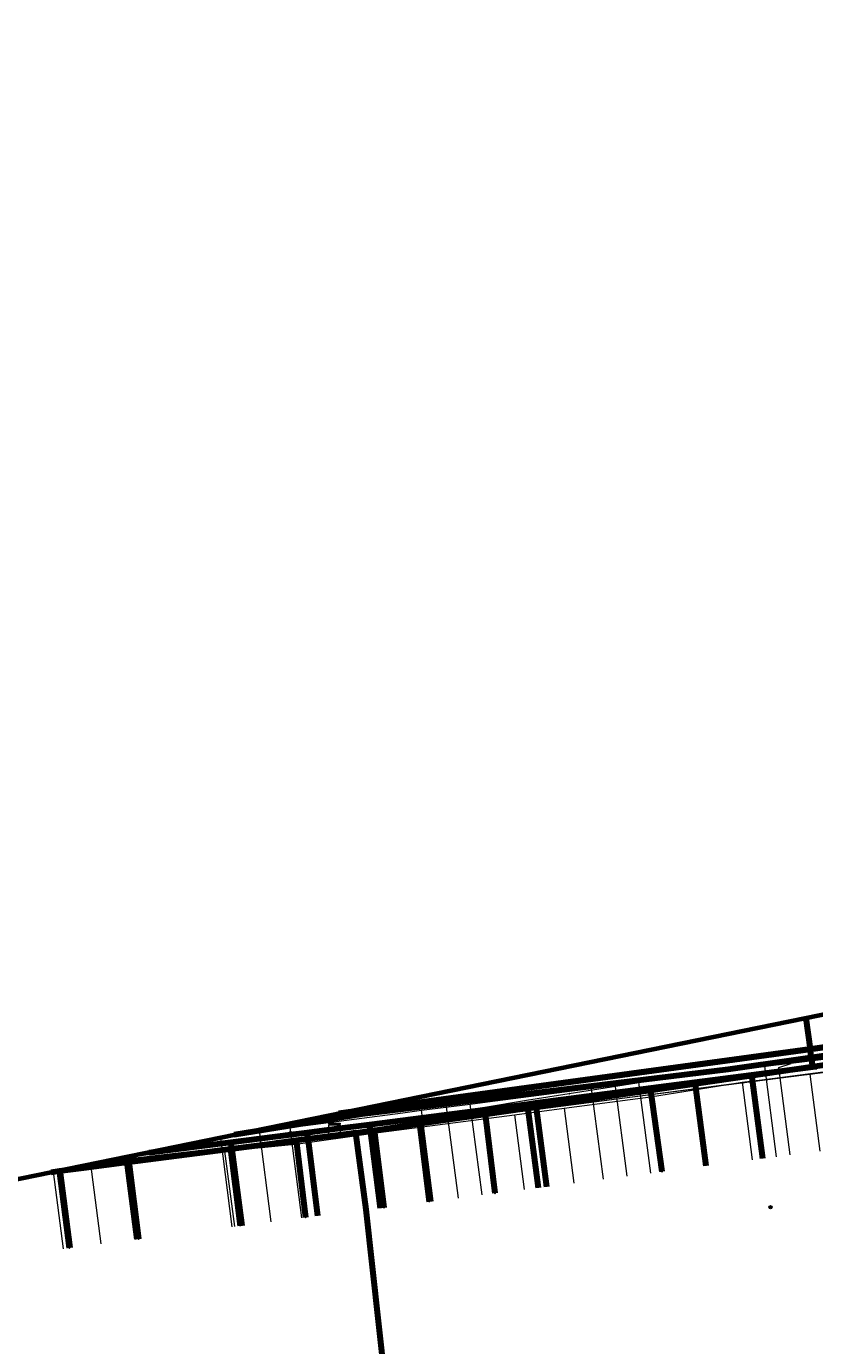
# Model space of a CAD drawing. Extents: x 152558 to 154479, y 462974 to 463683.
# Tile 22 of 256: x 152614 to 152670, y 463589 to 463683. Entities that reach past the tile are written whole.
import ezdxf
from ezdxf.enums import TextEntityAlignment as Align
from ezdxf.lldxf.tags import DXFTag

# ---------------------------------------------------------------- set-up
doc = ezdxf.new("R2010")
doc.units = 0
doc.header["$LTSCALE"] = 0.2
doc.layers.get('0').update_dxf_attribs({"linetype": 'CONTINUOUS'})
for name, color, linetype, lineweight in [('B-RO-KL-DATA_COAXIAAL_17_ZIGGO BV-G', 90, 'KL-DATA-N', 18), ('B-RO-KL-DATA_COAXIAAL_7_ZIGGO BV-G', 90, 'KL-DATA-N', 18), ('B-RO-KL-DATA_DUCT_ZIGGO BV-G', 90, 'CONTINUOUS', 100), ('B-RO-KL-DATA_HULPSTUK_KPN BV-S', 90, 'CONTINUOUS', 25), ('B-RO-KL-DATA_HULPSTUK_ZIGGO BV-S', 90, 'CONTINUOUS', 25), ('B-RO-KL-DATA_KABELBED_KPN BV-G', 90, 'CONTINUOUS', 100), ('B-RO-KL-DATA_KABELBED_ZIGGO BV-G', 90, 'CONTINUOUS', 100), ('B-RO-KL-DATA_REGGEFIBER OPERATOR BV-G', 90, 'KL-DATA-N', 18), ('B-RO-KL-DATA_STEDIN NETBEHEER BV-G', 90, 'KL-DATA-N', 18), ('B-RO-KL-ET_LS_400 V_STEDIN NETBEHEER BV-G', 190, 'KL-LS-N', 18), ('B-RO-KL-GAS_LD_PE_32_0.1 BAR_STEDIN NETBEHEER BV-G', 50, 'KL-GAS-LD-N', 18), ('B-RO-KL-GAS_LD_PVC_160_0.1 BAR_STEDIN NETBEHEER BV-G', 50, 'KL-GAS-LD-N', 18), ('B-RO-KL-WATER_100_VITENS-G', 170, 'KL-WATER-N', 18), ('B-RO-KL-WATER_HULPSTUK_VITENS-S', 170, 'CONTINUOUS', 25), ('B-RO-OG-INFO_ORIENTATIEPOLYGOON-GV', 7, 'CONTINUOUS', 70), ('B-RO-OG-INFO_VITENS-S', 7, 'CONTINUOUS', 25)]:
    doc.layers.add(name, color=color, linetype=linetype, lineweight=lineweight)
doc.styles.add('NLCS-ISO', font='NLCS-ISO.ttf')
tags = doc.linetypes.add('KL-DATA-N', pattern='A,4,-1,[101,NLCS.SHX,S=0.5,R=0,X=0,Y=0],-1,4,-1,["D",Standard,S=1,R=0,X=-0.25,Y=-0.5],-1.5', length=12.5).pattern_tags.tags
tags[18] = DXFTag(74, 10)
tags = doc.linetypes.add('KL-GAS-LD-N', pattern='A,4,-1,[69,NLCS.SHX,S=0.5,R=0,X=0,Y=0],-1,4,-1,["L",Standard,S=1,R=0,X=0.25,Y=-0.5],-2', length=13).pattern_tags.tags
tags[18] = DXFTag(74, 10)
tags = doc.linetypes.add('KL-LS-N', pattern='A,4,-1,[103,NLCS.SHX,S=0.75,R=0,X=0,Y=0],-1,4,-1,["L",Standard,S=1,R=0,X=0,Y=-0.5],-2', length=13).pattern_tags.tags
tags[18] = DXFTag(74, 10)
doc.linetypes.add('KL-WATER-N', pattern='A,7,-0.5,[168,NLCS.SHX,S=0.75,R=0,X=0.75,Y=0],-2', length=9.5)

# ---------------------------------------------------------------- blocks, each defined once
blk = doc.blocks.new('SKL-WTB_HULP_OVERLENGTE-SO')
at = {"color": 0, "linetype": 'ByBlock', "lineweight": 18}
for centre, radius in [((0, 0), 1), ((-0.42, 0), 0.417), ((0.42, 0), 0.417)]:
    blk.add_circle(centre, radius, dxfattribs=at)
at = {"color": 0, "linetype": 'ByBlock', "lineweight": 18, "style": 'NLCS-ISO', "flags": 1}
for tag, p in [('TYPE', (1.5, 0)), ('OMSCHRIJVING', (1.5, -3)), ('LABEL', (1.5, -1.5))]:
    blk.add_attdef(tag, p, '', height=1, dxfattribs=at)
blk = doc.blocks.new('SKL-WTB_HULP_KAST-SO')
at = {"color": 0, "linetype": 'ByBlock', "lineweight": 18}
for points in [[(-2, 2), (2, 2), (2, 1.68), (-2, 1.68)], [(-2, 1.52), (2, 1.52), (2, -2), (-2, -2)]]:
    blk.add_lwpolyline(points, close=True, dxfattribs=at)
at = {"color": 0, "linetype": 'ByBlock', "lineweight": 18, "style": 'NLCS-ISO'}
blk.add_text('kast', height=1.5, dxfattribs=at).set_placement((0, 0), align=Align.MIDDLE_CENTER)
at = {"color": 0, "linetype": 'ByBlock', "lineweight": 18, "style": 'NLCS-ISO', "flags": 1}
for tag, p in [('TYPE', (2.5, 0)), ('OMSCHRIJVING', (2.5, -3)), ('LABEL', (2.5, -1.5))]:
    blk.add_attdef(tag, p, '', height=1, dxfattribs=at)
blk = doc.blocks.new('SKL-WTB_HULP_OVERIG-SO')
at = {"color": 0, "linetype": 'ByBlock', "lineweight": 18}
for points in [[(-0.14, 0.14), (0.14, -0.14)], [(0.14, 0.14), (-0.14, -0.14)]]:
    blk.add_lwpolyline(points, dxfattribs=at)
at = {"color": 0, "linetype": 'ByBlock', "lineweight": 18, "style": 'NLCS-ISO', "flags": 1}
for tag, p in [('TYPE', (1.5, 0)), ('OMSCHRIJVING', (1.5, -3)), ('LABEL', (1.5, -1.5))]:
    blk.add_attdef(tag, p, '', height=1, dxfattribs=at)
blk = doc.blocks.new('SKL-WTB_HULP_MOF-SO')
at = {"linetype": 'ByBlock', "lineweight": 18}
h = blk.add_hatch(color=0, dxfattribs=at)
h.dxf.hatch_style = 1
h.paths.add_polyline_path([(-0.5625, 0, 1), (0.5625, 0, 1)])
at = {"color": 0, "linetype": 'ByBlock', "lineweight": 18}
blk.add_circle((0, 0), 0.5625, dxfattribs=at)
at = {"color": 0, "linetype": 'ByBlock', "lineweight": 18, "style": 'NLCS-ISO', "flags": 1}
for tag, p in [('TYPE', (1.5, 0)), ('OMSCHRIJVING', (1.5, -3)), ('LABEL', (1.5, -1.5))]:
    blk.add_attdef(tag, p, '', height=1, dxfattribs=at)
blk = doc.blocks.new('SOG-INFO_OVERIG-SO')
at = {"color": 0, "linetype": 'ByBlock', "lineweight": 18}
for points in [[(-0.14, 0.14), (0.14, -0.14)], [(0.14, 0.14), (-0.14, -0.14)]]:
    blk.add_lwpolyline(points, dxfattribs=at)
at = {"color": 0, "linetype": 'ByBlock', "lineweight": 18, "style": 'NLCS-ISO', "flags": 1}
for tag, p in [('TYPE', (1.5, 0)), ('OMSCHRIJVING', (1.5, -3)), ('LABEL', (1.5, -1.5))]:
    blk.add_attdef(tag, p, '', height=1, dxfattribs=at)

msp = doc.modelspace()

# ---------------------------------------------------------------- linework, layer by layer
at = {"layer": 'B-RO-KL-DATA_COAXIAAL_17_ZIGGO BV-G', "flags": 128}
for points in [[(152622.715, 463602.905), (152628.53, 463603.638), (152632.797, 463604.176), (152633.95, 463604.321), (152635.904, 463604.568), (152637.981, 463604.83), (152638.378, 463604.882), (152649.603, 463606.339), (152650.199, 463606.417), (152661.523, 463607.888), (152665.55, 463608.411), (152669.901, 463608.976), (152670.161, 463609.01), (152671.488, 463609.182), (152678.11, 463610.321), (152680.49, 463610.632), (152686.24, 463611.385), (152693.181, 463612.293), (152694.372, 463612.449), (152698.935, 463613.046), (152702.968, 463613.555), (152714.591, 463615.022), (152717.963, 463615.456), (152726.81, 463616.596), (152728.496, 463616.813), (152737.244, 463617.941), (152738.236, 463618.069), (152739.822, 463618.273), (152743.154, 463618.703), (152748.272, 463619.361), (152758.011, 463620.616), (152761.699, 463621.091), (152767.002, 463621.775), (152775.235, 463622.233), (152780.649, 463622.93), (152784.557, 463623.433), (152792.844, 463624.5), (152793.439, 463624.577), (152804.358, 463625.983), (152805.747, 463626.162), (152816.34, 463627.526), (152817.531, 463627.679), (152820.701, 463628.087), (152822.904, 463628.371), (152823.354, 463628.426), (152825.834, 463628.731), (152830.817, 463629.343), (152831.593, 463629.438), (152831.79, 463629.462), (152835.96, 463629.975), (152840.324, 463630.531), (152854.766, 463632.369), (152859.897, 463633.036), (152876.677, 463635.219), (152876.527, 463636.147), (152875.15, 463644.67), (152874.931, 463646.026), (152874.295, 463649.959)], [(152622.715, 463602.905), (152628.53, 463603.638), (152632.797, 463604.176), (152633.95, 463604.321), (152635.904, 463604.568), (152637.981, 463604.83), (152638.378, 463604.882), (152649.603, 463606.339), (152650.199, 463606.417), (152661.523, 463607.888), (152665.55, 463608.411), (152669.901, 463608.976), (152670.161, 463609.01), (152671.488, 463609.182), (152678.11, 463610.321), (152680.49, 463610.632), (152686.24, 463611.385), (152693.181, 463612.293), (152694.372, 463612.449), (152698.935, 463613.046), (152702.968, 463613.555), (152714.591, 463615.022), (152717.963, 463615.456), (152726.81, 463616.596), (152728.496, 463616.813), (152737.244, 463617.941), (152738.236, 463618.069), (152739.822, 463618.273), (152743.154, 463618.703), (152748.272, 463619.361), (152758.011, 463620.616), (152761.699, 463621.091), (152767.002, 463621.775), (152775.235, 463622.233), (152780.649, 463622.93), (152784.557, 463623.433), (152792.844, 463624.5), (152793.439, 463624.577), (152804.358, 463625.983), (152805.747, 463626.162), (152816.34, 463627.526), (152817.531, 463627.679), (152820.701, 463628.087), (152822.904, 463628.371), (152823.354, 463628.426), (152825.834, 463628.731), (152830.817, 463629.343), (152831.593, 463629.438), (152831.79, 463629.462), (152835.96, 463629.975), (152840.324, 463630.531), (152854.766, 463632.369), (152859.897, 463633.036), (152876.677, 463635.219), (152876.527, 463636.147), (152875.15, 463644.67), (152874.931, 463646.026), (152874.295, 463649.959)], [(152791.809, 463637.43), (152792.073, 463635.351), (152793.199, 463626.47), (152793.439, 463624.577), (152792.844, 463624.5), (152784.557, 463623.433), (152780.649, 463622.93), (152775.235, 463622.233), (152767.002, 463621.775), (152761.699, 463621.091), (152758.011, 463620.616), (152748.272, 463619.361), (152743.154, 463618.703), (152739.822, 463618.273), (152738.236, 463618.069), (152737.244, 463617.941), (152728.496, 463616.813), (152726.81, 463616.596), (152717.963, 463615.456), (152714.591, 463615.022), (152702.968, 463613.555), (152698.935, 463613.046), (152694.372, 463612.449), (152693.181, 463612.293), (152686.24, 463611.385), (152680.49, 463610.632), (152678.11, 463610.321), (152671.488, 463609.182), (152670.161, 463609.01), (152669.901, 463608.976), (152665.55, 463608.411), (152661.523, 463607.888), (152650.199, 463606.417), (152649.603, 463606.339), (152638.378, 463604.882), (152637.981, 463604.83), (152635.904, 463604.568)], [(152635.904, 463604.568), (152637.981, 463604.83), (152638.378, 463604.882), (152649.603, 463606.339), (152650.199, 463606.417), (152661.523, 463607.888), (152665.55, 463608.411), (152669.901, 463608.976), (152670.161, 463609.01), (152671.488, 463609.182), (152678.11, 463610.321), (152680.49, 463610.632), (152686.24, 463611.385), (152693.181, 463612.293), (152694.372, 463612.449), (152698.935, 463613.046), (152702.968, 463613.555), (152704.316, 463602.11)], [(152622.715, 463602.905), (152628.53, 463603.638), (152632.797, 463604.176), (152633.95, 463604.321), (152635.904, 463604.568), (152637.981, 463604.83), (152638.378, 463604.882), (152649.603, 463606.339), (152650.199, 463606.417), (152661.523, 463607.888), (152665.55, 463608.411), (152669.901, 463608.976), (152669.724, 463610.253), (152669.421, 463612.441)], [(152635.904, 463604.568), (152633.95, 463604.321), (152632.797, 463604.176), (152628.53, 463603.638), (152622.715, 463602.905)], [(152635.904, 463604.568), (152633.95, 463604.321), (152632.797, 463604.176), (152628.53, 463603.638), (152622.715, 463602.905)], [(152635.904, 463604.568), (152633.95, 463604.321), (152632.797, 463604.176), (152628.53, 463603.638), (152622.715, 463602.905)]]:
    msp.add_lwpolyline(points, dxfattribs=at)
at = {"layer": 'B-RO-KL-DATA_COAXIAAL_7_ZIGGO BV-G', "flags": 128}
for points in [[(152704.316, 463602.11), (152702.968, 463613.555), (152698.935, 463613.046), (152694.372, 463612.449), (152693.181, 463612.293), (152686.24, 463611.385), (152680.49, 463610.632), (152678.11, 463610.321), (152671.488, 463609.182), (152670.161, 463609.01), (152669.901, 463608.976), (152665.55, 463608.411), (152666.324, 463602.456)], [(152622.715, 463602.905), (152628.53, 463603.638), (152632.797, 463604.176), (152633.95, 463604.321), (152635.904, 463604.568), (152637.981, 463604.83), (152638.378, 463604.882), (152649.603, 463606.339), (152650.199, 463606.417), (152661.523, 463607.888), (152662.297, 463601.933)], [(152622.715, 463602.905), (152628.53, 463603.638), (152632.797, 463604.176), (152633.95, 463604.321), (152635.904, 463604.568), (152637.981, 463604.83), (152638.378, 463604.882), (152649.603, 463606.339), (152650.199, 463606.417), (152650.973, 463600.462)], [(152622.715, 463602.905), (152628.53, 463603.638), (152632.797, 463604.176), (152633.95, 463604.321), (152635.904, 463604.568), (152637.981, 463604.83), (152638.378, 463604.882), (152649.603, 463606.339), (152650.376, 463600.389)], [(152622.715, 463602.905), (152628.53, 463603.638), (152632.797, 463604.176), (152633.95, 463604.321), (152635.904, 463604.568), (152637.981, 463604.83), (152638.378, 463604.882), (152639.152, 463598.927)], [(152622.715, 463602.905), (152628.53, 463603.638), (152632.797, 463604.176), (152633.95, 463604.321), (152634.699, 463598.387)], [(152622.715, 463602.905), (152628.53, 463603.638), (152629.3, 463597.684)], [(152621.085, 463602.572), (152621.841, 463596.724)], [(152616.37, 463601.609), (152617.082, 463596.104)]]:
    msp.add_lwpolyline(points, dxfattribs=at)
at = {"layer": 'B-RO-KL-DATA_DUCT_ZIGGO BV-G', "flags": 128}
for points in [[(152636.196, 463605.657), (152669.724, 463610.253), (152698.779, 463614.236), (152699.762, 463615.171), (152739.628, 463619.992), (152793.199, 463626.47), (152820.064, 463629.719), (152821.243, 463629.16), (152821.658, 463628.963), (152821.672, 463628.956), (152822.904, 463628.371), (152831.593, 463629.438), (152840.324, 463630.531), (152876.677, 463635.219), (152896.622, 463637.813), (152897.393, 463637.913)], [(152876.677, 463635.219), (152840.324, 463630.531), (152831.593, 463629.438), (152822.904, 463628.371), (152821.672, 463628.956), (152821.658, 463628.963), (152821.243, 463629.16), (152820.064, 463629.719), (152793.199, 463626.47), (152739.628, 463619.992), (152699.762, 463615.171), (152698.779, 463614.236), (152669.724, 463610.253), (152636.196, 463605.657)], [(152876.677, 463635.219), (152840.324, 463630.531), (152831.593, 463629.438), (152822.904, 463628.371), (152821.672, 463628.956), (152821.658, 463628.963), (152821.243, 463629.16), (152820.064, 463629.719), (152793.199, 463626.47), (152739.628, 463619.992), (152699.762, 463615.171), (152698.779, 463614.236), (152669.724, 463610.253), (152636.196, 463605.657)], [(152876.677, 463635.219), (152840.324, 463630.531), (152831.593, 463629.438), (152822.904, 463628.371), (152821.672, 463628.956), (152821.658, 463628.963), (152821.243, 463629.16), (152820.064, 463629.719), (152793.199, 463626.47), (152739.628, 463619.992), (152699.762, 463615.171), (152698.779, 463614.236), (152669.724, 463610.253), (152636.196, 463605.657)], [(152876.677, 463635.219), (152840.324, 463630.531), (152831.593, 463629.438), (152822.904, 463628.371), (152821.672, 463628.956), (152821.658, 463628.963), (152821.243, 463629.16), (152820.064, 463629.719), (152793.199, 463626.47), (152739.628, 463619.992), (152699.762, 463615.171), (152698.779, 463614.236), (152669.724, 463610.253), (152636.196, 463605.657)], [(152876.677, 463635.219), (152840.324, 463630.531), (152831.593, 463629.438), (152822.904, 463628.371), (152821.672, 463628.956), (152821.658, 463628.963), (152821.243, 463629.16), (152820.064, 463629.719), (152793.199, 463626.47), (152739.628, 463619.992), (152699.762, 463615.171), (152698.779, 463614.236), (152669.724, 463610.253), (152636.196, 463605.657)], [(152876.677, 463635.219), (152840.324, 463630.531), (152831.593, 463629.438), (152822.904, 463628.371), (152821.672, 463628.956), (152821.658, 463628.963), (152821.243, 463629.16), (152820.064, 463629.719), (152793.199, 463626.47), (152739.628, 463619.992), (152699.762, 463615.171), (152698.779, 463614.236), (152669.724, 463610.253), (152636.196, 463605.657)], [(152876.677, 463635.219), (152840.324, 463630.531), (152831.593, 463629.438), (152822.904, 463628.371), (152821.672, 463628.956), (152821.658, 463628.963), (152821.243, 463629.16), (152820.064, 463629.719), (152793.199, 463626.47), (152739.628, 463619.992), (152699.762, 463615.171), (152698.779, 463614.236), (152669.724, 463610.253), (152636.196, 463605.657)], [(152636.196, 463605.657), (152669.724, 463610.253), (152698.779, 463614.236), (152699.762, 463615.171), (152739.628, 463619.992), (152793.199, 463626.47), (152820.064, 463629.719), (152821.243, 463629.16)]]:
    msp.add_lwpolyline(points, dxfattribs=at)
at = {"layer": 'B-RO-KL-DATA_KABELBED_KPN BV-G', "flags": 128}
for points in [[(152750.383, 463619.6), (152739.979, 463618.153), (152721.148, 463615.533), (152719.132, 463615.371), (152712.237, 463614.819), (152710.307, 463614.771), (152701.569, 463613.694), (152698.869, 463613.541), (152678.055, 463610.806), (152663.891, 463608.792), (152637.875, 463605.622), (152628.77, 463604.141)], [(152637.411, 463604.29), (152637.411, 463604.29), (152638.72, 463604.48), (152638.968, 463604.516), (152641.935, 463604.948), (152646.604, 463605.627), (152658.365, 463607.337), (152669.914, 463609.016), (152673.358, 463609.516), (152678.315, 463610.165), (152679.123, 463610.271), (152680.614, 463610.466)], [(152658.365, 463607.337), (152659.18, 463601.533)], [(152646.604, 463605.627), (152647.297, 463599.99)], [(152638.72, 463604.48), (152638.968, 463604.516), (152641.935, 463604.948), (152642.622, 463599.383)], [(152637.411, 463604.29), (152636.944, 463604.223), (152633.173, 463603.735), (152631.787, 463603.556), (152631.688, 463603.543), (152628.502, 463603.131), (152621.689, 463602.25), (152621.282, 463602.198), (152618.047, 463601.779), (152616.352, 463601.56), (152615.746, 463601.482)], [(152631.787, 463603.556), (152633.173, 463603.735), (152633.846, 463598.277)], [(152667.028, 463556.926), (152655.102, 463560.898), (152646.975, 463563.716), (152648.532, 463569.84), (152647.144, 463570.733), (152641.3, 463570.287), (152638.147, 463598.833), (152637.411, 463604.29), (152637.411, 463604.291)], [(152638.72, 463604.48), (152639.412, 463598.966)], [(152631.787, 463603.556), (152631.688, 463603.543), (152628.502, 463603.131), (152629.184, 463597.674)], [(152618.047, 463601.779), (152616.352, 463601.56), (152617.033, 463596.103)], [(152621.689, 463602.25), (152621.282, 463602.198), (152621.962, 463596.74)]]:
    msp.add_lwpolyline(points, dxfattribs=at)
at = {"layer": 'B-RO-KL-DATA_KABELBED_ZIGGO BV-G', "flags": 128}
for points in [[(152669.724, 463610.253), (152698.779, 463614.236)], [(152669.421, 463612.441), (152669.724, 463610.253)], [(152636.196, 463605.657), (152669.724, 463610.253)], [(152669.901, 463608.976), (152669.724, 463610.253)], [(152661.523, 463607.888), (152665.55, 463608.411)], [(152665.55, 463608.411), (152669.901, 463608.976)], [(152665.55, 463608.411), (152666.324, 463602.456)], [(152669.901, 463608.976), (152670.161, 463609.01)], [(152650.199, 463606.417), (152661.523, 463607.888)], [(152661.523, 463607.888), (152662.297, 463601.933)], [(152638.378, 463604.882), (152649.603, 463606.339)], [(152649.603, 463606.339), (152650.199, 463606.417)], [(152649.603, 463606.339), (152650.376, 463600.389)], [(152650.199, 463606.417), (152650.973, 463600.462)], [(152633.95, 463604.321), (152635.904, 463604.568)], [(152635.904, 463604.568), (152638.378, 463604.882)], [(152638.378, 463604.882), (152639.152, 463598.927)], [(152622.715, 463602.905), (152628.53, 463603.638)], [(152628.53, 463603.638), (152632.797, 463604.176)], [(152628.53, 463603.638), (152629.3, 463597.684)], [(152632.797, 463604.176), (152633.95, 463604.321)], [(152633.95, 463604.321), (152634.699, 463598.387)], [(152621.085, 463602.572), (152621.841, 463596.724)], [(152616.37, 463601.609), (152617.082, 463596.104)]]:
    msp.add_lwpolyline(points, dxfattribs=at)
at = {"layer": 'B-RO-KL-DATA_REGGEFIBER OPERATOR BV-G', "flags": 128}
for points in [[(152669.694, 463608.477), (152674.571, 463609.097), (152677.722, 463584.327), (152672.822, 463577.763), (152648.669, 463574.83), (152648.671, 463569.827), (152646.977, 463564.602), (152645.287, 463559.621)], [(152664.881, 463607.887), (152669.694, 463608.477)], [(152669.694, 463608.477), (152670.406, 463602.991)], [(152658.364, 463606.849), (152664.881, 463607.887)], [(152664.881, 463607.887), (152665.598, 463602.366)], [(152652.232, 463606.045), (152658.364, 463606.849)], [(152658.364, 463606.849), (152659.056, 463601.517)], [(152638.491, 463604.244), (152648.684, 463605.581)], [(152648.684, 463605.581), (152652.232, 463606.045)], [(152648.684, 463605.581), (152649.375, 463600.259)], [(152652.232, 463606.045), (152652.923, 463600.72)], [(152633.305, 463603.515), (152638.491, 463604.244)], [(152638.491, 463604.244), (152639.18, 463598.935)], [(152621.409, 463602.136), (152628.087, 463602.999)], [(152628.087, 463602.999), (152633.305, 463603.515)], [(152628.087, 463602.999), (152628.782, 463597.622)], [(152633.305, 463603.515), (152633.98, 463598.294)], [(152616.18, 463601.418), (152621.409, 463602.136)], [(152621.409, 463602.136), (152622.105, 463596.758)], [(152614.204, 463601.167), (152616.18, 463601.418)], [(152616.18, 463601.418), (152616.87, 463596.081)]]:
    msp.add_lwpolyline(points, dxfattribs=at)
at = {"layer": 'B-RO-KL-DATA_STEDIN NETBEHEER BV-G', "flags": 128}
for points in [[(153030.251, 463677.736), (153027.295, 463677.946), (153026.852, 463673.491), (153026.72, 463668.826), (153026.121, 463664.048), (153025.812, 463663.481), (153008.144, 463662.209), (152990.266, 463657.777), (152968.069, 463650.151), (152948.014, 463644.582), (152930.302, 463642.495), (152832.527, 463630.039), (152823.319, 463628.727), (152799, 463625.545), (152775.186, 463622.63), (152763.47, 463621.018), (152712.314, 463614.224), (152706.201, 463613.227), (152674.096, 463609.016), (152638.04, 463604.384), (152619.28, 463602.203)], [(152700.516, 463612.532), (152638.046, 463604.334), (152615.585, 463601.449)]]:
    msp.add_lwpolyline(points, dxfattribs=at)
at = {"layer": 'B-RO-KL-ET_LS_400 V_STEDIN NETBEHEER BV-G', "flags": 128}
for points in [[(152632.704, 463604.944), (152633.808, 463605.089), (152637.878, 463605.623), (152640.812, 463605.972), (152643.538, 463606.297), (152646.846, 463606.691), (152646.872, 463606.694), (152652.879, 463607.409), (152655.344, 463607.703), (152658.913, 463608.128), (152664.829, 463608.833), (152668.354, 463609.253), (152671.849, 463609.669), (152678.409, 463610.45)], [(152668.294, 463602.716), (152667.486, 463608.948), (152668.356, 463609.233), (152668.354, 463609.253)], [(152656.701, 463601.211), (152655.875, 463607.565), (152655.346, 463607.683), (152655.344, 463607.703)], [(152644.704, 463599.653), (152643.862, 463606.134), (152643.538, 463606.297)], [(152631.404, 463597.961), (152630.563, 463604.462), (152630.456, 463604.485)], [(152619.314, 463596.397), (152618.582, 463602.061)]]:
    msp.add_lwpolyline(points, dxfattribs=at)
at = {"layer": 'B-RO-KL-GAS_LD_PE_32_0.1 BAR_STEDIN NETBEHEER BV-G', "flags": 128}
for points in [[(152667.327, 463602.591), (152666.49, 463609.044)], [(152655.015, 463600.992), (152654.175, 463607.455)], [(152658.387, 463601.43), (152657.547, 463607.89)], [(152642.919, 463599.421), (152642.078, 463605.894)], [(152646.39, 463599.872), (152645.549, 463606.342)], [(152633.586, 463598.243), (152632.754, 463604.678)], [(152628.627, 463597.602), (152627.817, 463603.946)], [(152621.764, 463596.714), (152621.008, 463602.556)], [(152616.619, 463596.049), (152615.913, 463601.516)]]:
    msp.add_lwpolyline(points, dxfattribs=at)
at = {"layer": 'B-RO-KL-GAS_LD_PVC_160_0.1 BAR_STEDIN NETBEHEER BV-G', "flags": 128}
msp.add_lwpolyline([(152628.914, 463604.17), (152632.754, 463604.678), (152633.834, 463604.821), (152640.746, 463605.722), (152642.078, 463605.894), (152645.549, 463606.342), (152646.774, 463606.5), (152652.803, 463607.278), (152654.175, 463607.455), (152657.547, 463607.89), (152658.832, 463608.056), (152664.734, 463608.817), (152666.49, 463609.044), (152673.804, 463609.987), (152678.599, 463610.576)], dxfattribs=at)
at = {"layer": 'B-RO-KL-WATER_100_VITENS-G', "flags": 128}
msp.add_lwpolyline([(152679.036, 463611.036), (152676.964, 463610.734), (152671.55, 463609.945), (152669.877, 463609.701), (152664.552, 463608.924), (152663.049, 463608.705), (152658.596, 463608.011), (152652.586, 463607.075), (152649.54, 463606.6), (152646.432, 463606.062), (152641.325, 463605.179), (152640.798, 463605.109), (152633.918, 463604.202), (152627.891, 463603.407), (152620.881, 463602.482), (152620.746, 463602.464), (152620.211, 463602.393)], dxfattribs=at)
at = {"layer": 'B-RO-OG-INFO_ORIENTATIEPOLYGOON-GV', "flags": 128}
msp.add_lwpolyline([(152558, 463387), (153001, 463152), (154184, 462974), (154479, 462991), (154348, 463253), (154416, 463495), (154184, 463676), (154096, 463676), (153945, 463663), (153854, 463451), (153015, 463683), (152584, 463595)], close=True, dxfattribs=at)

# ---------------------------------------------------------------- block references
at = {"layer": 'B-RO-KL-DATA_HULPSTUK_KPN BV-S', "xscale": 0.2, "yscale": 0.2, "zscale": 0.2}
for name, p in [('SKL-WTB_HULP_MOF-SO', (152658.365, 463607.337)), ('SKL-WTB_HULP_OVERIG-SO', (152658.365, 463607.337)), ('SKL-WTB_HULP_MOF-SO', (152646.604, 463605.627)), ('SKL-WTB_HULP_OVERIG-SO', (152646.604, 463605.627)), ('SKL-WTB_HULP_MOF-SO', (152638.72, 463604.48)), ('SKL-WTB_HULP_MOF-SO', (152631.787, 463603.556)), ('SKL-WTB_HULP_OVERIG-SO', (152637.411, 463604.291)), ('SKL-WTB_HULP_OVERIG-SO', (152637.411, 463604.29)), ('SKL-WTB_HULP_OVERIG-SO', (152637.411, 463604.29)), ('SKL-WTB_HULP_OVERIG-SO', (152638.72, 463604.48)), ('SKL-WTB_HULP_OVERIG-SO', (152638.72, 463604.48)), ('SKL-WTB_HULP_OVERIG-SO', (152631.787, 463603.556)), ('SKL-WTB_HULP_OVERIG-SO', (152631.787, 463603.556)), ('SKL-WTB_HULP_MOF-SO', (152618.047, 463601.779)), ('SKL-WTB_HULP_OVERIG-SO', (152618.047, 463601.779)), ('SKL-WTB_HULP_MOF-SO', (152621.689, 463602.25)), ('SKL-WTB_HULP_OVERIG-SO', (152621.689, 463602.25)), ('SKL-WTB_HULP_OVERIG-SO', (152659.18, 463601.533)), ('SKL-WTB_HULP_OVERIG-SO', (152647.297, 463599.99)), ('SKL-WTB_HULP_OVERIG-SO', (152639.412, 463598.966)), ('SKL-WTB_HULP_OVERIG-SO', (152642.622, 463599.383)), ('SKL-WTB_HULP_MOF-SO', (152666.9, 463599)), ('SKL-WTB_HULP_OVERIG-SO', (152633.846, 463598.277)), ('SKL-WTB_HULP_OVERIG-SO', (152629.184, 463597.674)), ('SKL-WTB_HULP_OVERIG-SO', (152617.033, 463596.103)), ('SKL-WTB_HULP_OVERIG-SO', (152621.962, 463596.74))]:
    msp.add_blockref(name, p, dxfattribs=at)
at = {"layer": 'B-RO-KL-DATA_HULPSTUK_ZIGGO BV-S', "xscale": 0.2, "yscale": 0.2, "zscale": 0.2}
for name, p in [('SKL-WTB_HULP_KAST-SO', (152635.904, 463604.568)), ('SKL-WTB_HULP_OVERLENGTE-SO', (152632.797, 463604.176))]:
    msp.add_blockref(name, p, dxfattribs=at)
at = {"layer": 'B-RO-KL-WATER_HULPSTUK_VITENS-S', "xscale": 0.2, "yscale": 0.2, "zscale": 0.2}
for p in [(152669.877, 463609.701), (152664.552, 463608.924), (152658.596, 463608.011), (152652.586, 463607.075), (152646.432, 463606.062), (152640.798, 463605.109), (152633.918, 463604.202), (152627.891, 463603.407), (152620.881, 463602.482)]:
    msp.add_blockref('SKL-WTB_HULP_OVERIG-SO', p, dxfattribs=at)
at = {"layer": 'B-RO-OG-INFO_VITENS-S', "xscale": 0.2, "yscale": 0.2, "zscale": 0.2}
msp.add_blockref('SOG-INFO_OVERIG-SO', (152669.877, 463609.701), dxfattribs=at)

doc.saveas('drawing.dxf')
